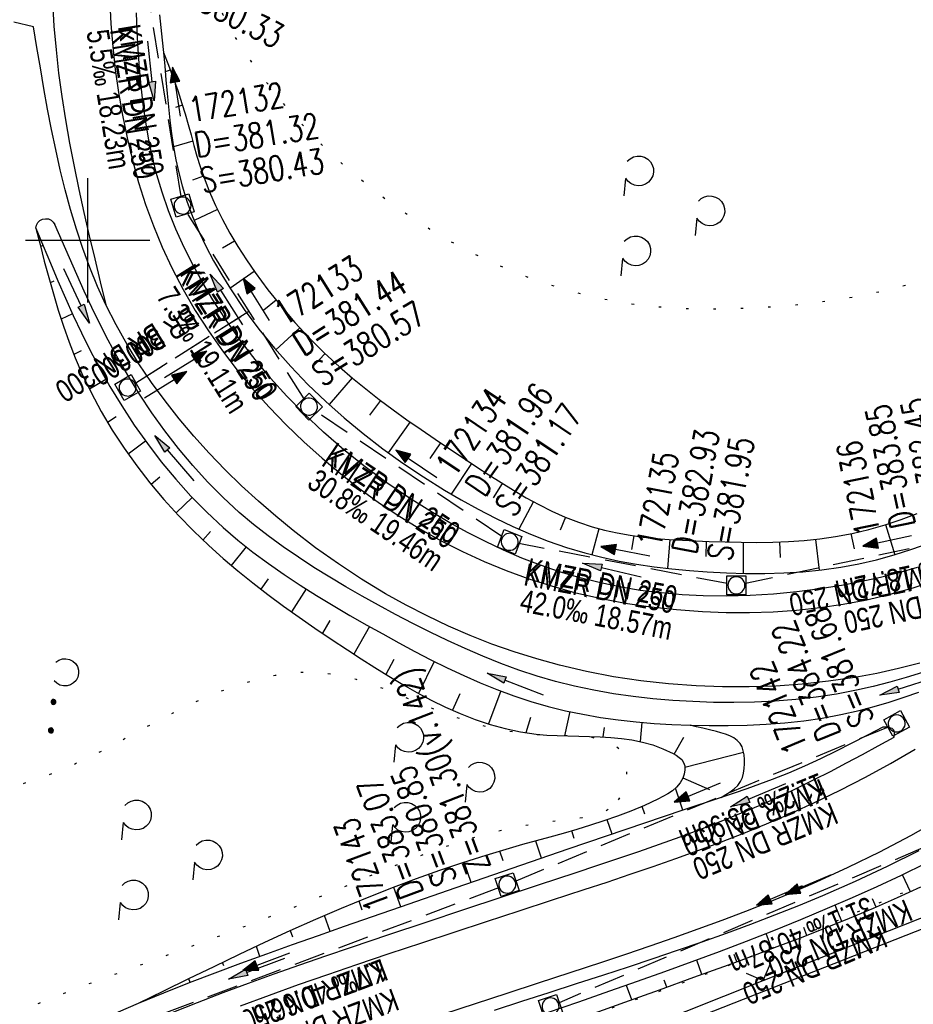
# Model space of a CAD drawing. Extents: x 508935 to 509681, y 453001 to 454023.
# Tile 7 of 36: x 509295 to 509366, y 453239 to 453318. Entities that reach past the tile are written whole.
import ezdxf

# ---------------------------------------------------------------- set-up
doc = ezdxf.new("R2010")
doc.units = 0
doc.header["$LTSCALE"] = 10
doc.header["$MEASUREMENT"] = 0
for name, pattern in [('AUSGEZOGEN', [0]), ('LT00', [0]), ('LT07', [0.22, 0.02, -0.2]), ('LT12', [0.4, 0.3, -0.1]), ('STRICHLINIE2', [0.375, 0.25, -0.125])]:
    doc.linetypes.add(name, pattern=pattern)
doc.layers.get('0').update_dxf_attribs({"linetype": 'LT00'})
for name, color, linetype in [('--EK_FBR', 1, 'LT00'), ('--EK_Halt-Pfeil', 4, 'LT00'), ('--EK_Haltung', 7, 'STRICHLINIE2'), ('--EK_Haltung-Text', 140, 'LT00'), ('--EK_Schacht-Text', 5, 'LT00'), ('--EL_DFK_AB_L', 21, 'LT00'), ('--EL_Halt-Pfeil', 4, 'LT00'), ('--EL_Haltung', 182, 'STRICHLINIE2'), ('--EL_Haltung-Text', 182, 'LT00'), ('DFK_AB_L', 21, 'LT00'), ('DFK_NUTZUNG', 250, 'LT00'), ('DL', 182, 'LT12'), ('DL_PFEIL', 201, 'LT00'), ('DL_TEXT', 182, 'LT00'), ('GEHOELZ_SYMB', 252, 'Continuous'), ('PFEIL', 140, 'AUSGEZOGEN'), ('V118_AFBR_BAB', 250, 'LT00'), ('V118_BOESCH', 250, 'LT00'), ('V118_BOSCHUNG', 250, 'LT00'), ('V118_GEHOELZ', 250, 'LT07'), ('V118_GRABEN', 250, 'LT00'), ('V118_KA_MULD', 182, 'LT00'), ('V118_LD_MARK', 250, 'LT00'), ('V118_RASTER', 250, 'LT00'), ('V118_WALD', 250, 'LT07'), ('V118_ZAUN', 40, 'LT00')]:
    doc.layers.add(name, color=color, linetype=linetype)
doc.styles.add('Haltungsbeschriftung', font='ARIAL.TTF', dxfattribs={"width": 0.75})
doc.styles.add('schachtbeschriftung', font='romans.shx', dxfattribs={"width": 0.75, "height": 2})

# ---------------------------------------------------------------- blocks, each defined once
blk = doc.blocks.new('SYMB7231')
at = {"color": 0, "linetype": 'ByBlock'}
for p, q in [((0.109975, -0.002365), (0.105504, -0.031126)), ((0.23, -0.057081), (0.23, -0.082919)), ((0.235, -0.087105), (0.235, -0.052895)), ((0.24, -0.050836), (0.24, -0.089164)), ((0.245, -0.089796), (0.245, -0.050204)), ((0.25, -0.050836), (0.25, -0.089164)), ((0.255, -0.087105), (0.255, -0.052895)), ((0.26, -0.057081), (0.26, -0.082919)), ((0.265, -0.070126), (0.265, -0.069854)), ((0.46, -0.057081), (0.46, -0.082919)), ((0.465, -0.087105), (0.465, -0.052895)), ((0.47, -0.050836), (0.47, -0.089164)), ((0.475, -0.089796), (0.475, -0.050204)), ((0.48, -0.050836), (0.48, -0.089164)), ((0.485, -0.087105), (0.485, -0.052895)), ((0.49, -0.057081), (0.49, -0.082919)), ((0.495, -0.070126), (0.495, -0.069854))]:
    blk.add_line(p, q, dxfattribs=at)
for points in [[(-0.109975, -0.002365), (-0.106745, 0.026562), (-0.096041, 0.053629), (-0.078613, 0.076941), (-0.055681, 0.094866), (-0.028851, 0.106149), (0, 0.11)], [(0, 0.11), (0.028851, 0.106149), (0.055681, 0.094866), (0.078613, 0.076941), (0.096041, 0.053629), (0.106745, 0.026562), (0.109975, -0.002365)], [(-0.075234, -0.080249), (-0.093647, -0.057708), (-0.105504, -0.031126), (-0.109975, -0.002365)], [(0.105504, -0.031126), (0.093647, -0.057708), (0.075234, -0.080249)], [(0.265, -0.07), (0.263019, -0.061322), (0.25747, -0.054363), (0.24945, -0.050501), (0.24055, -0.050501), (0.23253, -0.054363), (0.226981, -0.061322), (0.225, -0.07), (0.226981, -0.078678), (0.23253, -0.085637), (0.24055, -0.089499), (0.24945, -0.089499), (0.25747, -0.085637), (0.263019, -0.078678), (0.265, -0.07)], [(0.495, -0.07), (0.493019, -0.061322), (0.48747, -0.054363), (0.47945, -0.050501), (0.47055, -0.050501), (0.46253, -0.054363), (0.456981, -0.061322), (0.455, -0.07), (0.456981, -0.078678), (0.46253, -0.085637), (0.47055, -0.089499), (0.47945, -0.089499), (0.48747, -0.085637), (0.493019, -0.078678), (0.495, -0.07)]]:
    blk.add_lwpolyline(points, dxfattribs=at)
blk = doc.blocks.new('Pfreil3')
at = {"layer": 'PFEIL'}
blk.add_hatch(color=256, dxfattribs=at).paths.add_polyline_path([(-1.549, 0.273), (-1.549, -0.273), (0, 0)])
for p, q in [((-1.549, 0), (-4.831, 0)), ((-1.549, -0.273), (-1.549, 0.273)), ((-1.549, 0.273), (0, 0)), ((0, 0), (-1.549, -0.273))]:
    blk.add_line(p, q, dxfattribs=at)
blk = doc.blocks.new('GEHOELZ_SYMB')
at = {"layer": 'GEHOELZ_SYMB'}
blk.add_line((0, 0), (1.4, 0), dxfattribs=at)
blk.add_lwpolyline([(-1.388, 0.017), (-1.612, 0.221), (-1.778, 0.474), (-1.876, 0.761), (-1.898, 1.063), (-1.844, 1.361), (-1.718, 1.636), (-1.526, 1.87), (-1.282, 2.05), (-1, 2.162), (-0.7, 2.2), (-0.4, 2.162), (-0.118, 2.05), (0.126, 1.87), (0.318, 1.636), (0.444, 1.361), (0.498, 1.063), (0.476, 0.761), (0.378, 0.474), (0.212, 0.221), (-0.012, 0.017)], dxfattribs=at)
blk = doc.blocks.new('SYMB1210')
at = {"color": 0, "linetype": 'ByBlock'}
blk.add_line((0.018815, -0.179014), (0.055623, -0.17119), dxfattribs=at)
for points in [[(-0.2, -0.2), (-0.2, 0.2), (0.2, 0.2), (0.2, -0.2), (-0.2, -0.2)], [(0.018815, 0.179014), (-0.018815, 0.179014), (-0.055623, 0.17119), (-0.09, 0.155885), (-0.120444, 0.133766), (-0.145623, 0.105801), (-0.164438, 0.073213), (-0.176067, 0.037424), (-0.18, 0)], [(-0.18, 0), (-0.176067, -0.037424), (-0.164438, -0.073213), (-0.145623, -0.105801), (-0.120444, -0.133766), (-0.09, -0.155885), (-0.055623, -0.17119), (-0.018815, -0.179014), (0.018815, -0.179014)], [(0.18, 0), (0.176067, 0.037424), (0.164438, 0.073213), (0.145623, 0.105801), (0.120444, 0.133766), (0.09, 0.155885), (0.055623, 0.17119), (0.018815, 0.179014)], [(0.055623, -0.17119), (0.09, -0.155885), (0.120444, -0.133766), (0.145623, -0.105801), (0.164438, -0.073213), (0.176067, -0.037424), (0.18, 0)]]:
    blk.add_lwpolyline(points, dxfattribs=at)
blk = doc.blocks.new('SYMB0024')
at = {"color": 0, "linetype": 'ByBlock'}
for p, q in [((-0.5, 0.5), (0, 0)), ((0, 0), (0.5, 0.5))]:
    blk.add_line(p, q, dxfattribs=at)
blk = doc.blocks.new('SYMB0070')
at = {"color": 0, "linetype": 'ByBlock'}
for p, q in [((-0.5, 0), (0.2, 0)), ((0.5, 0), (0.2, 0.1)), ((0.2, 0.1), (0.2, 0)), ((0.468, 0), (0.21, 0.086)), ((0.21, 0.086), (0.21, -0.086)), ((0.21, -0.086), (0.468, 0)), ((0.22, -0.072), (0.437, 0)), ((0.23, -0.058), (0.405, 0)), ((0.24, -0.045), (0.374, 0)), ((0.342, 0), (0.25, 0.031)), ((0.25, 0.031), (0.25, -0.031)), ((0.25, -0.031), (0.342, 0)), ((0.26, -0.017), (0.31, 0)), ((0.27, -0.003), (0.279, 0))]:
    blk.add_line(p, q, dxfattribs=at)
for points in [[(0.2, 0), (0.2, -0.1), (0.5, 0)], [(0.437, 0), (0.22, 0.072), (0.22, -0.072)], [(0.405, 0), (0.23, 0.058), (0.23, -0.058)], [(0.374, 0), (0.24, 0.045), (0.24, -0.045)], [(0.31, 0), (0.26, 0.017), (0.26, -0.017)], [(0.279, 0), (0.27, 0.003), (0.27, -0.003)]]:
    blk.add_lwpolyline(points, dxfattribs=at)

msp = doc.modelspace()

# ---------------------------------------------------------------- linework, layer by layer
at = {"layer": '--EK_FBR'}
msp.add_line((509295.643, 453317.166), (509294.047, 453317.545), dxfattribs=at)
at = {"layer": '--EK_FBR', "color": 2}
for points in [[(509301.764, 453319.085), (509301.858, 453317.413), (509302.01, 453315.566), (509302.213, 453313.721), (509302.471, 453311.881), (509302.784, 453310.051), (509303.157, 453308.232), (509303.59, 453306.43), (509304.088, 453304.646), (509304.651, 453302.885), (509305.283, 453301.15), (509305.985, 453299.443), (509306.761, 453297.77), (509307.663, 453296.039), (509308.645, 453294.349), (509309.702, 453292.703), (509310.831, 453291.1), (509312.026, 453289.543), (509313.284, 453288.032), (509314.599, 453286.569), (509315.968, 453285.156), (509317.385, 453283.792), (509318.847, 453282.481), (509320.348, 453281.222), (509321.891, 453280.014), (509323.472, 453278.864), (509325.093, 453277.777), (509326.756, 453276.755), (509328.427, 453275.821), (509330.137, 453274.956), (509331.883, 453274.159), (509333.66, 453273.432), (509335.465, 453272.775), (509337.293, 453272.191), (509339.142, 453271.68), (509341.175, 453271.207), (509343.224, 453270.819), (509345.287, 453270.513), (509347.361, 453270.287), (509349.443, 453270.137), (509351.337, 453270.066), (509353.233, 453270.059), (509355.127, 453270.119), (509357.017, 453270.248), (509358.901, 453270.45), (509360.774, 453270.728), (509362.664, 453271.09), (509364.537, 453271.532), (509366.39, 453272.053), (509368.219, 453272.651)], [(509366.928, 453265.989), (509365.201, 453265.547), (509363.458, 453265.165), (509361.704, 453264.842), (509359.589, 453264.529), (509357.464, 453264.297), (509355.334, 453264.143), (509353.199, 453264.068), (509351.064, 453264.07), (509348.93, 453264.148), (509346.709, 453264.31), (509344.496, 453264.555), (509342.295, 453264.886), (509340.108, 453265.305), (509337.939, 453265.814), (509336.112, 453266.319), (509334.302, 453266.888), (509332.513, 453267.521), (509330.746, 453268.215), (509329.004, 453268.968), (509327.289, 453269.779), (509325.605, 453270.645), (509323.952, 453271.566), (509322.03, 453272.729), (509320.154, 453273.965), (509318.322, 453275.271), (509316.53, 453276.647), (509315.113, 453277.807), (509313.724, 453279.01), (509312.368, 453280.255), (509311.048, 453281.541), (509309.769, 453282.868), (509308.534, 453284.233), (509307.347, 453285.637), (509306.212, 453287.077), (509305.134, 453288.553), (509304.115, 453290.065), (509303.161, 453291.61), (509302.274, 453293.188), (509301.459, 453294.798)], [(509312.297, 453238.425), (509314.623, 453239.285), (509316.957, 453240.124), (509319.298, 453240.945), (509321.644, 453241.75), (509324.249, 453242.629), (509326.858, 453243.497), (509329.469, 453244.356), (509332.082, 453245.21), (509334.695, 453246.062), (509337.31, 453246.914), (509339.923, 453247.77), (509341.773, 453248.381), (509343.621, 453248.998), (509345.466, 453249.627), (509347.305, 453250.269), (509349.138, 453250.929), (509350.963, 453251.611), (509352.778, 453252.317), (509354.582, 453253.053), (509356.373, 453253.82), (509358.459, 453254.766), (509360.522, 453255.763), (509362.561, 453256.81), (509364.572, 453257.909), (509366.552, 453259.059)], [(509368.648, 453253.477), (509366.177, 453252.103), (509363.674, 453250.791), (509361.14, 453249.544), (509358.576, 453248.362), (509356.698, 453247.547), (509354.807, 453246.765), (509352.903, 453246.011), (509350.988, 453245.284), (509349.065, 453244.579), (509347.134, 453243.892), (509345.197, 453243.222), (509343.256, 453242.563), (509341.312, 453241.913), (509338.774, 453241.073), (509336.236, 453240.24), (509333.696, 453239.411), (509331.157, 453238.582), (509328.618, 453237.752)]]:
    msp.add_lwpolyline(points, dxfattribs=at)
at = {"layer": '--EK_FBR'}
msp.add_lwpolyline([(509301.459, 453294.798), (509300.782, 453296.289), (509300.163, 453297.804), (509299.598, 453299.341), (509299.082, 453300.897), (509298.61, 453302.472), (509298.179, 453304.064), (509297.784, 453305.67), (509297.42, 453307.288), (509297.083, 453308.918), (509296.768, 453310.556), (509296.471, 453312.203), (509296.188, 453313.854), (509295.913, 453315.509), (509295.643, 453317.166)], dxfattribs=at)
at = {"layer": '--EK_Haltung'}
for p, q in [((509307.504, 453303.53), (509304.811, 453320.044)), ((509317.397, 453287.249), (509308.024, 453302.154)), ((509303.859, 453288.531), (509312.967, 453294.293)), ((509333.314, 453276.164), (509318.418, 453286.195)), ((509369.749, 453275.961), (509352.903, 453272.4)), ((509351.432, 453272.386), (509334.673, 453275.604)), ((509364.373, 453260.845), (509334.435, 453248.458)), ((509374.136, 453254.085), (509337.912, 453238.67)), ((509333.04, 453247.907), (509296.378, 453234.135))]:
    msp.add_line(p, q, dxfattribs=at)
at = {"layer": '--EL_DFK_AB_L'}
msp.add_line((509310.418, 453222.343), (509374.122, 453247.366), dxfattribs=at)
at = {"layer": '--EL_Haltung'}
for p, q in [((509307.504, 453303.53), (509304.811, 453320.044)), ((509317.397, 453287.249), (509308.024, 453302.154)), ((509303.859, 453288.531), (509312.967, 453294.293)), ((509333.314, 453276.164), (509318.418, 453286.195)), ((509369.749, 453275.961), (509352.903, 453272.4)), ((509351.432, 453272.386), (509334.673, 453275.604)), ((509364.373, 453260.845), (509334.435, 453248.458)), ((509374.136, 453254.085), (509337.912, 453238.67)), ((509333.04, 453247.907), (509296.378, 453234.135))]:
    msp.add_line(p, q, dxfattribs=at)
at = {"layer": 'DFK_AB_L'}
msp.add_line((509310.418, 453222.343), (509374.122, 453247.366), dxfattribs=at)
at = {"layer": 'DL'}
msp.add_line((509303.859, 453288.531), (509312.967, 453294.293), dxfattribs=at)
at = {"layer": 'V118_AFBR_BAB'}
msp.add_line((509295.643, 453317.166), (509294.047, 453317.545), dxfattribs=at)
at = {"layer": 'V118_AFBR_BAB', "color": 0}
for points in [[(509301.764, 453319.085), (509301.858, 453317.413), (509302.01, 453315.566), (509302.213, 453313.721), (509302.471, 453311.881), (509302.784, 453310.051), (509303.157, 453308.232), (509303.59, 453306.43), (509304.088, 453304.646), (509304.651, 453302.885), (509305.283, 453301.15), (509305.985, 453299.443), (509306.761, 453297.77), (509307.663, 453296.039), (509308.645, 453294.349), (509309.702, 453292.703), (509310.831, 453291.1), (509312.026, 453289.543), (509313.284, 453288.032), (509314.599, 453286.569), (509315.968, 453285.156), (509317.385, 453283.792), (509318.847, 453282.481), (509320.348, 453281.222), (509321.891, 453280.014), (509323.472, 453278.864), (509325.093, 453277.777), (509326.756, 453276.755), (509328.427, 453275.821), (509330.137, 453274.956), (509331.883, 453274.159), (509333.66, 453273.432), (509335.465, 453272.775), (509337.293, 453272.191), (509339.142, 453271.68), (509341.175, 453271.207), (509343.224, 453270.819), (509345.287, 453270.513), (509347.361, 453270.287), (509349.443, 453270.137), (509351.337, 453270.066), (509353.233, 453270.059), (509355.127, 453270.119), (509357.017, 453270.248), (509358.901, 453270.45), (509360.774, 453270.728), (509362.664, 453271.09), (509364.537, 453271.532), (509366.39, 453272.053), (509368.219, 453272.651)], [(509366.928, 453265.989), (509365.201, 453265.547), (509363.458, 453265.165), (509361.704, 453264.842), (509359.589, 453264.529), (509357.464, 453264.297), (509355.334, 453264.143), (509353.199, 453264.068), (509351.064, 453264.07), (509348.93, 453264.148), (509346.709, 453264.31), (509344.496, 453264.555), (509342.295, 453264.886), (509340.108, 453265.305), (509337.939, 453265.814), (509336.112, 453266.319), (509334.302, 453266.888), (509332.513, 453267.521), (509330.746, 453268.215), (509329.004, 453268.968), (509327.289, 453269.779), (509325.605, 453270.645), (509323.952, 453271.566), (509322.03, 453272.729), (509320.154, 453273.965), (509318.322, 453275.271), (509316.53, 453276.647), (509315.113, 453277.807), (509313.724, 453279.01), (509312.368, 453280.255), (509311.048, 453281.541), (509309.769, 453282.868), (509308.534, 453284.233), (509307.347, 453285.637), (509306.212, 453287.077), (509305.134, 453288.553), (509304.115, 453290.065), (509303.161, 453291.61), (509302.274, 453293.188), (509301.459, 453294.798)], [(509312.297, 453238.425), (509314.623, 453239.285), (509316.957, 453240.124), (509319.298, 453240.945), (509321.644, 453241.75), (509324.249, 453242.629), (509326.858, 453243.497), (509329.469, 453244.356), (509332.082, 453245.21), (509334.695, 453246.062), (509337.31, 453246.914), (509339.923, 453247.77), (509341.773, 453248.381), (509343.621, 453248.998), (509345.466, 453249.627), (509347.305, 453250.269), (509349.138, 453250.929), (509350.963, 453251.611), (509352.778, 453252.317), (509354.582, 453253.053), (509356.373, 453253.82), (509358.459, 453254.766), (509360.522, 453255.763), (509362.561, 453256.81), (509364.572, 453257.909), (509366.552, 453259.059)], [(509368.648, 453253.477), (509366.177, 453252.103), (509363.674, 453250.791), (509361.14, 453249.544), (509358.576, 453248.362), (509356.698, 453247.547), (509354.807, 453246.765), (509352.903, 453246.011), (509350.988, 453245.284), (509349.065, 453244.579), (509347.134, 453243.892), (509345.197, 453243.222), (509343.256, 453242.563), (509341.312, 453241.913), (509338.774, 453241.073), (509336.236, 453240.24), (509333.696, 453239.411), (509331.157, 453238.582), (509328.618, 453237.752)]]:
    msp.add_lwpolyline(points, dxfattribs=at)
at = {"layer": 'V118_AFBR_BAB'}
msp.add_lwpolyline([(509301.459, 453294.798), (509300.782, 453296.289), (509300.163, 453297.804), (509299.598, 453299.341), (509299.082, 453300.897), (509298.61, 453302.472), (509298.179, 453304.064), (509297.784, 453305.67), (509297.42, 453307.288), (509297.083, 453308.918), (509296.768, 453310.556), (509296.471, 453312.203), (509296.188, 453313.854), (509295.913, 453315.509), (509295.643, 453317.166)], dxfattribs=at)
at = {"layer": 'V118_BOESCH'}
for points in [[(509306.088, 453315.092), (509306.48, 453314.077), (509306.864, 453313.059), (509307.232, 453312.035), (509307.575, 453311.003), (509307.831, 453310.162), (509308.072, 453309.316), (509308.306, 453308.467), (509308.542, 453307.619), (509308.784, 453306.774), (509309.043, 453305.935), (509309.323, 453305.103), (509309.771, 453303.938), (509310.275, 453302.793), (509310.829, 453301.671), (509311.431, 453300.569), (509312.074, 453299.489), (509312.755, 453298.43), (509313.468, 453297.393), (509314.482, 453296.019), (509315.546, 453294.687), (509316.657, 453293.397), (509317.815, 453292.153), (509319.016, 453290.955), (509320.258, 453289.805), (509321.298, 453288.906), (509322.362, 453288.036), (509323.447, 453287.192), (509324.551, 453286.369), (509325.671, 453285.564), (509326.806, 453284.773), (509327.952, 453283.991), (509329.108, 453283.215), (509330.27, 453282.441), (509331.256, 453281.787), (509332.246, 453281.139), (509333.243, 453280.502), (509334.249, 453279.885), (509335.265, 453279.293), (509336.293, 453278.733), (509337.334, 453278.213), (509338.391, 453277.738), (509339.466, 453277.316), (509340.559, 453276.953), (509341.565, 453276.68), (509342.586, 453276.456), (509343.619, 453276.274), (509344.664, 453276.13), (509345.717, 453276.018), (509346.776, 453275.932), (509347.84, 453275.867), (509348.907, 453275.817), (509349.974, 453275.777), (509351.261, 453275.736), (509352.544, 453275.707), (509353.824, 453275.698), (509355.1, 453275.714), (509356.371, 453275.762), (509357.637, 453275.848), (509358.897, 453275.98), (509360.151, 453276.163), (509361.487, 453276.422), (509362.813, 453276.743), (509364.128, 453277.12), (509365.429, 453277.549), (509366.715, 453278.025)], [(509295.822, 453300.975), (509296.16, 453299.649), (509296.504, 453298.325), (509296.858, 453297.005), (509297.229, 453295.692), (509297.622, 453294.387), (509298.042, 453293.093), (509298.494, 453291.811), (509298.985, 453290.544), (509299.519, 453289.294), (509300.263, 453287.74), (509301.081, 453286.218), (509301.968, 453284.731), (509302.92, 453283.279), (509303.932, 453281.866), (509305, 453280.492), (509306.12, 453279.16), (509307.286, 453277.872), (509308.494, 453276.63), (509309.74, 453275.435), (509310.89, 453274.401), (509312.065, 453273.403), (509313.265, 453272.436), (509314.486, 453271.496), (509315.73, 453270.579), (509316.992, 453269.681), (509318.274, 453268.796), (509319.572, 453267.922), (509320.885, 453267.054), (509321.98, 453266.34), (509323.086, 453265.633), (509324.202, 453264.941), (509325.329, 453264.27), (509326.468, 453263.627), (509327.619, 453263.018), (509328.783, 453262.45), (509329.961, 453261.929), (509331.152, 453261.464), (509332.358, 453261.059), (509333.579, 453260.721), (509334.816, 453260.459), (509336.069, 453260.277), (509336.916, 453260.202), (509337.769, 453260.156), (509338.626, 453260.13), (509339.486, 453260.112), (509340.347, 453260.094), (509341.207, 453260.065), (509342.065, 453260.015), (509342.92, 453259.934), (509343.769, 453259.812), (509344.611, 453259.639), (509345.445, 453259.405), (509346.268, 453259.1), (509347.08, 453258.714), (509347.336, 453258.57), (509347.573, 453258.408), (509347.775, 453258.223), (509347.924, 453258.006), (509348.015, 453257.713), (509348.027, 453257.39), (509347.972, 453257.059), (509347.864, 453256.74), (509347.647, 453256.349), (509347.366, 453256.015), (509347.032, 453255.727), (509346.66, 453255.476), (509346.262, 453255.253), (509345.851, 453255.046), (509344.769, 453254.545), (509343.686, 453254.09), (509342.601, 453253.674), (509341.515, 453253.293), (509340.428, 453252.94), (509339.339, 453252.608), (509338.25, 453252.293), (509337.159, 453251.989), (509336.068, 453251.689), (509334.977, 453251.387), (509333.885, 453251.078), (509332.013, 453250.519), (509330.144, 453249.924), (509328.28, 453249.294), (509326.423, 453248.632), (509324.577, 453247.94), (509322.474, 453247.111), (509320.387, 453246.249), (509318.315, 453245.358), (509316.254, 453244.441), (509314.205, 453243.502), (509312.164, 453242.544), (509310.13, 453241.571), (509308.102, 453240.588), (509306.077, 453239.597), (509304.054, 453238.603)], [(509350.95, 453255.19), (509351.321, 453255.407), (509351.678, 453255.634), (509352.005, 453255.88), (509352.288, 453256.154), (509352.513, 453256.465), (509352.656, 453256.783), (509352.75, 453257.131), (509352.802, 453257.5), (509352.824, 453257.884), (509352.822, 453258.244), (509352.794, 453258.6), (509352.73, 453258.939), (509352.624, 453259.253), (509352.467, 453259.53), (509352.241, 453259.775), (509351.962, 453259.976), (509351.642, 453260.14), (509351.293, 453260.275), (509350.929, 453260.388), (509350.562, 453260.488), (509350.013, 453260.627), (509349.481, 453260.754), (509348.959, 453260.875), (509348.443, 453260.991)], [(509366.991, 453247.967), (509365.093, 453247.095), (509363.181, 453246.257), (509361.256, 453245.448), (509359.32, 453244.665), (509357.375, 453243.903), (509355.423, 453243.158), (509353.466, 453242.427), (509351.505, 453241.705), (509348.731, 453240.695), (509345.954, 453239.693), (509343.176, 453238.697), (509340.398, 453237.704)]]:
    msp.add_lwpolyline(points, dxfattribs=at)
at = {"layer": 'V118_BOSCHUNG'}
for p, q in [((509306.627, 453313.692), (509306.232, 453313.543)), ((509307.621, 453310.856), (509307.068, 453310.681)), ((509308.442, 453307.976), (509306.907, 453307.504)), ((509309.305, 453305.155), (509308.428, 453304.834)), ((509310.423, 453302.483), (509308.554, 453301.592)), ((509311.802, 453299.935), (509310.84, 453299.362)), ((509296.393, 453299.588), (509296.197, 453299.507)), ((509313.395, 453297.497), (509311.439, 453296.128)), ((509297.266, 453296.698), (509296.979, 453296.572)), ((509315.152, 453295.17), (509314.173, 453294.383)), ((509298.762, 453294.089), (509297.854, 453293.661)), ((509317.053, 453292.962), (509315.121, 453291.19)), ((509299.468, 453291.102), (509298.883, 453290.798)), ((509319.091, 453290.884), (509318.147, 453289.899)), ((509301.455, 453288.793), (509300.125, 453288.016)), ((509321.262, 453288.937), (509319.419, 453286.775)), ((509323.548, 453287.115), (509322.65, 453285.943)), ((509302.289, 453285.805), (509301.592, 453285.344)), ((509325.929, 453285.383), (509324.173, 453282.91)), ((509304.655, 453283.83), (509303.259, 453282.794)), ((509328.377, 453283.705), (509327.522, 453282.446)), ((509330.854, 453282.053), (509329.234, 453279.587)), ((509305.782, 453280.934), (509305.104, 453280.365)), ((509333.333, 453280.447), (509332.615, 453279.275)), ((509308.406, 453279.303), (509307.11, 453278.062)), ((509335.841, 453278.974), (509334.674, 453276.763)), ((509338.423, 453277.725), (509337.991, 453276.668)), ((509341.113, 453276.797), (509340.532, 453274.699)), ((509364.173, 453277.134), (509364.908, 453274.7)), ((509309.878, 453276.566), (509309.261, 453275.885)), ((509343.917, 453276.23), (509343.743, 453275.137)), ((509346.807, 453275.93), (509346.624, 453273.609)), ((509358.543, 453275.938), (509358.838, 453273.463)), ((509361.389, 453276.401), (509361.645, 453275.174)), ((509312.734, 453275.348), (509311.538, 453273.844)), ((509349.751, 453275.785), (509349.709, 453274.564)), ((509352.709, 453275.705), (509352.706, 453273.21)), ((509355.645, 453275.73), (509355.705, 453274.482)), ((509314.508, 453272.761), (509313.921, 453271.926)), ((509317.553, 453271.963), (509316.376, 453270.115)), ((509319.481, 453269.402), (509318.881, 453268.385)), ((509322.656, 453268.933), (509321.411, 453266.71)), ((509324.613, 453266.286), (509323.972, 453265.082)), ((509327.874, 453266.122), (509326.608, 453263.551)), ((509329.939, 453263.527), (509329.35, 453262.192)), ((509333.221, 453263.746), (509332.229, 453261.1)), ((509338.764, 453262.085), (509338.343, 453260.137)), ((509335.6, 453261.6), (509335.239, 453260.388)), ((509344.574, 453261.219), (509344.443, 453259.678)), ((509341.533, 453260.809), (509341.423, 453260.054)), ((509347.177, 453258.661), (509347.942, 453260.032)), ((509348.025, 453257.625), (509352.754, 453258.813)), ((509347.874, 453256.764), (509350.004, 453255.81)), ((509347.857, 453254.159), (509347.265, 453255.92)), ((509344.801, 453253.833), (509344.589, 453254.467)), ((509342.174, 453252.234), (509341.787, 453253.386)), ((509339.13, 453251.875), (509338.924, 453252.487)), ((509336.498, 453250.289), (509336.031, 453251.678)), ((509333.401, 453250.086), (509333.141, 453250.86)), ((509330.83, 453248.334), (509330.272, 453249.966)), ((509327.714, 453248.175), (509327.428, 453248.995)), ((509366.182, 453247.591), (509365.543, 453248.971)), ((509325.171, 453246.373), (509324.609, 453247.952)), ((509322.078, 453246.116), (509321.819, 453246.844)), ((509363.426, 453246.363), (509363.133, 453247.038)), ((509360.642, 453245.197), (509360.111, 453246.511)), ((509319.505, 453244.4), (509319.05, 453245.678)), ((509316.486, 453243.934), (509316.299, 453244.461)), ((509357.846, 453244.086), (509357.599, 453244.719)), ((509355.036, 453243.012), (509354.577, 453244.235)), ((509313.851, 453242.399), (509313.56, 453243.201)), ((509310.938, 453241.639), (509310.835, 453241.91)), ((509349.398, 453240.937), (509348.977, 453242.101)), ((509352.22, 453241.967), (509352.001, 453242.56)), ((509308.242, 453240.3), (509308.124, 453240.599)), ((509346.576, 453239.917), (509346.368, 453240.496)), ((509343.753, 453238.903), (509343.333, 453240.067)), ((509305.44, 453239.231), (509305.422, 453239.276))]:
    msp.add_line(p, q, dxfattribs=at)
at = {"layer": 'V118_GEHOELZ', "flags": 128}
msp.add_lwpolyline([(509342.691, 453254.984), (509342.915, 453255.356), (509343.095, 453255.77), (509343.228, 453256.214), (509343.315, 453256.672), (509343.353, 453257.133), (509343.342, 453257.583), (509343.28, 453258.008), (509343.166, 453258.395), (509342.915, 453258.861), (509342.568, 453259.235), (509342.134, 453259.527), (509341.624, 453259.747), (509341.049, 453259.907), (509340.419, 453260.017), (509339.745, 453260.088), (509339.036, 453260.131), (509338.303, 453260.155), (509337.557, 453260.173), (509336.808, 453260.194), (509336.066, 453260.23), (509334.906, 453260.336), (509333.789, 453260.5), (509332.711, 453260.715), (509331.668, 453260.973), (509330.659, 453261.268), (509329.679, 453261.592), (509328.724, 453261.939), (509327.793, 453262.3), (509326.88, 453262.67), (509325.983, 453263.04), (509325.098, 453263.404), (509324.222, 453263.755), (509323.351, 453264.085), (509322.483, 453264.388), (509321.613, 453264.656), (509320.739, 453264.882), (509319.857, 453265.059), (509318.963, 453265.179), (509318.055, 453265.237), (509317.078, 453265.224), (509316.085, 453265.138), (509315.079, 453264.985), (509314.065, 453264.772), (509313.047, 453264.505), (509312.028, 453264.188), (509311.013, 453263.829), (509310.004, 453263.433), (509309.008, 453263.005), (509308.026, 453262.553), (509307.027, 453262.063), (509306.045, 453261.558), (509305.077, 453261.044), (509304.121, 453260.525), (509303.172, 453260.007), (509302.229, 453259.497), (509301.288, 453258.998), (509300.345, 453258.517), (509299.398, 453258.06), (509298.443, 453257.631), (509297.375, 453257.194), (509296.295, 453256.792), (509295.203, 453256.418), (509294.1, 453256.064), (509292.987, 453255.722), (509291.864, 453255.387), (509290.733, 453255.051), (509289.592, 453254.707), (509288.445, 453254.347), (509287.29, 453253.964), (509286.129, 453253.552), (509284.963, 453253.102), (509283.792, 453252.609), (509282.89, 453252.195), (509281.992, 453251.75), (509281.109, 453251.272), (509280.247, 453250.759), (509279.414, 453250.212), (509278.618, 453249.628), (509277.868, 453249.006), (509277.171, 453248.345), (509276.535, 453247.644), (509275.968, 453246.902), (509275.478, 453246.117), (509275.073, 453245.288), (509274.76, 453244.414), (509274.549, 453243.493), (509274.446, 453242.525), (509274.449, 453241.66), (509274.532, 453240.769), (509274.69, 453239.862), (509274.919, 453238.949), (509275.213, 453238.04), (509275.568, 453237.145), (509275.977, 453236.273), (509276.437, 453235.435), (509276.942, 453234.64), (509277.488, 453233.899), (509278.068, 453233.221), (509278.679, 453232.616), (509279.315, 453232.094), (509279.971, 453231.665), (509280.642, 453231.339), (509281.324, 453231.125), (509282.01, 453231.034), (509282.697, 453231.076), (509283.25, 453231.21), (509283.8, 453231.425), (509284.349, 453231.705), (509284.896, 453232.038), (509285.442, 453232.411), (509285.988, 453232.81), (509286.535, 453233.221), (509287.083, 453233.631), (509288.343, 453234.52), (509289.612, 453235.34), (509290.891, 453236.098), (509292.178, 453236.799), (509293.474, 453237.451), (509294.779, 453238.06), (509296.091, 453238.633), (509297.412, 453239.176), (509298.741, 453239.696), (509300.077, 453240.199), (509301.42, 453240.692), (509302.77, 453241.182), (509304.648, 453241.863), (509306.535, 453242.551), (509308.426, 453243.246), (509310.318, 453243.949), (509312.207, 453244.661), (509314.089, 453245.381), (509315.959, 453246.11), (509317.813, 453246.85), (509319.648, 453247.6), (509320.886, 453248.117), (509322.116, 453248.634), (509323.345, 453249.148), (509324.575, 453249.654), (509325.811, 453250.149), (509327.057, 453250.627), (509328.318, 453251.084), (509329.597, 453251.516), (509330.899, 453251.919), (509332.229, 453252.288), (509333.589, 453252.62), (509334.986, 453252.909), (509336.422, 453253.152), (509337.903, 453253.344), (509338.524, 453253.409), (509339.145, 453253.477), (509339.755, 453253.558), (509340.346, 453253.665), (509340.908, 453253.808), (509341.433, 453254), (509341.912, 453254.253), (509342.334, 453254.577), (509342.691, 453254.984)], dxfattribs=at)
at = {"layer": 'V118_GRABEN'}
for points in [[(509366.703, 453273.673), (509365.239, 453273.254), (509363.762, 453272.883), (509362.274, 453272.556), (509360.777, 453272.269), (509358.911, 453271.966), (509357.036, 453271.722), (509355.154, 453271.541), (509353.268, 453271.425), (509351.378, 453271.378), (509349.487, 453271.402), (509347.801, 453271.486), (509346.119, 453271.631), (509344.443, 453271.84), (509342.779, 453272.115), (509341.128, 453272.458), (509339.495, 453272.871), (509337.952, 453273.333), (509336.428, 453273.857), (509334.925, 453274.441), (509333.442, 453275.078), (509331.98, 453275.767), (509330.539, 453276.503), (509329.119, 453277.281), (509327.722, 453278.099), (509325.869, 453279.262), (509324.061, 453280.49), (509322.303, 453281.784), (509320.599, 453283.145), (509318.953, 453284.572), (509317.37, 453286.068), (509316.009, 453287.465), (509314.703, 453288.915), (509313.454, 453290.416), (509312.265, 453291.967), (509311.136, 453293.564), (509310.069, 453295.208), (509309.245, 453296.585), (509308.47, 453297.99), (509307.749, 453299.422), (509307.088, 453300.878), (509306.493, 453302.357), (509305.97, 453303.858), (509305.558, 453305.248), (509305.205, 453306.653), (509304.907, 453308.072), (509304.658, 453309.505), (509304.454, 453310.949), (509304.289, 453312.403), (509304.158, 453313.866), (509304.056, 453315.337), (509303.977, 453316.815), (509303.918, 453318.297)], [(509305.779, 453318.125), (509305.879, 453317.113), (509305.985, 453316.102), (509306.088, 453315.092), (509306.192, 453313.994), (509306.29, 453312.9), (509306.388, 453311.811), (509306.493, 453310.727), (509306.61, 453309.649), (509306.745, 453308.578), (509306.905, 453307.514), (509307.094, 453306.459), (509307.32, 453305.412), (509307.588, 453304.375), (509307.974, 453303.135), (509308.424, 453301.912), (509308.934, 453300.706), (509309.499, 453299.519), (509310.112, 453298.352), (509310.77, 453297.207), (509311.466, 453296.085), (509312.578, 453294.44), (509313.762, 453292.85), (509315.014, 453291.314), (509316.33, 453289.833), (509317.706, 453288.405), (509319.138, 453287.032), (509320.622, 453285.712), (509322.155, 453284.446), (509323.733, 453283.233), (509325.352, 453282.072), (509327.007, 453280.964), (509328.695, 453279.909), (509330.04, 453279.118), (509331.403, 453278.364), (509332.784, 453277.651), (509334.184, 453276.983), (509335.602, 453276.364), (509337.039, 453275.8), (509338.495, 453275.293), (509339.969, 453274.849), (509341.346, 453274.497), (509342.738, 453274.198), (509344.141, 453273.947), (509345.554, 453273.739), (509346.975, 453273.57), (509348.401, 453273.437), (509349.831, 453273.333), (509351.373, 453273.252), (509352.915, 453273.206), (509354.455, 453273.201), (509355.993, 453273.243), (509357.526, 453273.336), (509359.053, 453273.488), (509360.573, 453273.702), (509362.019, 453273.97), (509363.455, 453274.3), (509364.876, 453274.69), (509366.281, 453275.139), (509367.666, 453275.645)], [(509295.822, 453300.975), (509295.869, 453301.207), (509295.982, 453301.416), (509296.151, 453301.582), (509296.361, 453301.692), (509296.595, 453301.735), (509296.83, 453301.709), (509297.048, 453301.614), (509297.228, 453301.461), (509297.356, 453301.261)], [(509295.822, 453300.975), (509296.404, 453299.561), (509296.991, 453298.149), (509297.588, 453296.741), (509298.199, 453295.339), (509298.828, 453293.945), (509299.482, 453292.561), (509300.163, 453291.189), (509300.878, 453289.831), (509301.776, 453288.238), (509302.728, 453286.672), (509303.733, 453285.138), (509304.792, 453283.641), (509305.905, 453282.187), (509307.072, 453280.779), (509308.292, 453279.424), (509309.567, 453278.125), (509310.895, 453276.887), (509312.07, 453275.882), (509313.281, 453274.922), (509314.524, 453274), (509315.796, 453273.114), (509317.092, 453272.258), (509318.409, 453271.428), (509319.743, 453270.62), (509321.091, 453269.829), (509322.449, 453269.05), (509323.727, 453268.33), (509325.012, 453267.621), (509326.304, 453266.929), (509327.605, 453266.257), (509328.915, 453265.61), (509330.236, 453264.993), (509331.568, 453264.41), (509332.912, 453263.865), (509334.27, 453263.363), (509335.642, 453262.909), (509337.029, 453262.506), (509338.419, 453262.161), (509339.823, 453261.868), (509341.24, 453261.623), (509342.666, 453261.423), (509344.102, 453261.263), (509345.545, 453261.14), (509346.992, 453261.051), (509348.443, 453260.991), (509349.974, 453260.958), (509351.504, 453260.957), (509353.033, 453260.993), (509354.557, 453261.069), (509356.074, 453261.188), (509357.584, 453261.354), (509359.084, 453261.572), (509360.572, 453261.844), (509362.046, 453262.174), (509363.259, 453262.494), (509364.463, 453262.852), (509365.658, 453263.243), (509366.846, 453263.663)], [(509367.143, 453265.232), (509365.828, 453264.829), (509364.507, 453264.454), (509363.178, 453264.112), (509361.841, 453263.809), (509360.221, 453263.501), (509358.589, 453263.255), (509356.947, 453263.066), (509355.297, 453262.932), (509353.64, 453262.851), (509351.98, 453262.818), (509350.318, 453262.832), (509348.656, 453262.889), (509347.055, 453262.983), (509345.459, 453263.118), (509343.869, 453263.297), (509342.288, 453263.523), (509340.718, 453263.8), (509339.161, 453264.13), (509337.62, 453264.516), (509336.138, 453264.948), (509334.671, 453265.432), (509333.219, 453265.964), (509331.78, 453266.539), (509330.355, 453267.153), (509328.942, 453267.801), (509327.54, 453268.48), (509326.148, 453269.184), (509324.765, 453269.91), (509323.39, 453270.653), (509322.072, 453271.383), (509320.764, 453272.128), (509319.47, 453272.893), (509318.193, 453273.681), (509316.936, 453274.496), (509315.705, 453275.342), (509314.5, 453276.223), (509313.327, 453277.143), (509312.189, 453278.105), (509310.886, 453279.306), (509309.637, 453280.568), (509308.44, 453281.886), (509307.296, 453283.254), (509306.203, 453284.669), (509305.162, 453286.124), (509304.172, 453287.614), (509303.232, 453289.136), (509302.342, 453290.684), (509301.646, 453291.975), (509300.978, 453293.278), (509300.336, 453294.592), (509299.715, 453295.915), (509299.111, 453297.245), (509298.519, 453298.581), (509297.935, 453299.92), (509297.356, 453301.261)], [(509363.964, 453260.847), (509362.711, 453260.194), (509361.455, 453259.547), (509360.194, 453258.912), (509358.925, 453258.295), (509357.647, 453257.702), (509356.356, 453257.141), (509355.05, 453256.615), (509354.034, 453256.238), (509353.01, 453255.879), (509351.981, 453255.532), (509350.95, 453255.19), (509347.857, 453254.159), (509344.769, 453253.117), (509341.684, 453252.067), (509338.602, 453251.012), (509334.106, 453249.466), (509329.612, 453247.913), (509325.119, 453246.355), (509320.626, 453244.791), (509318.537, 453244.062), (509316.451, 453243.328), (509314.367, 453242.585), (509312.288, 453241.829), (509310.216, 453241.057), (509308.152, 453240.265), (509306.097, 453239.448), (509304.054, 453238.603), (509300.847, 453237.202)], [(509364.864, 453260.04), (509364.886, 453260.242), (509364.888, 453260.429), (509364.848, 453260.583), (509364.715, 453260.717), (509364.507, 453260.793), (509364.248, 453260.83), (509363.964, 453260.847)], [(509306.794, 453237.893), (509308.831, 453238.702), (509310.879, 453239.485), (509312.936, 453240.245), (509315, 453240.987), (509317.069, 453241.714), (509319.143, 453242.43), (509321.218, 453243.137), (509324.223, 453244.152), (509327.23, 453245.16), (509330.239, 453246.163), (509333.249, 453247.162), (509336.262, 453248.159), (509339.277, 453249.157), (509340.957, 453249.714), (509342.636, 453250.275), (509344.313, 453250.844), (509345.985, 453251.425), (509347.65, 453252.02), (509349.308, 453252.635), (509350.956, 453253.271), (509352.593, 453253.934), (509354.216, 453254.626), (509355.825, 453255.351), (509357.137, 453255.975), (509358.44, 453256.619), (509359.734, 453257.282), (509361.023, 453257.959), (509362.306, 453258.647), (509363.586, 453259.342), (509364.864, 453260.04)], [(509332.728, 453238.07), (509334.923, 453238.783), (509337.119, 453239.493), (509339.315, 453240.205), (509341.511, 453240.919), (509343.491, 453241.569), (509345.468, 453242.226), (509347.442, 453242.894), (509349.411, 453243.576), (509351.373, 453244.275), (509353.327, 453244.994), (509355.272, 453245.736), (509357.207, 453246.504), (509359.129, 453247.301), (509361.742, 453248.445), (509364.329, 453249.651), (509366.886, 453250.919)], [(509367.386, 453249.871), (509365.432, 453248.917), (509363.463, 453247.996), (509361.479, 453247.106), (509359.484, 453246.243), (509357.323, 453245.34), (509355.151, 453244.462), (509352.971, 453243.608), (509350.783, 453242.774), (509348.589, 453241.958), (509346.389, 453241.157), (509344.184, 453240.368), (509341.975, 453239.59), (509339.464, 453238.715), (509336.951, 453237.847)]]:
    msp.add_lwpolyline(points, dxfattribs=at)
at = {"layer": 'V118_LD_MARK'}
msp.add_lwpolyline([(509297.187, 453318.698), (509297.28, 453317.207), (509297.445, 453315.315), (509297.657, 453313.429), (509297.913, 453311.549), (509298.209, 453309.675), (509298.539, 453307.805), (509298.899, 453305.939), (509299.286, 453304.077), (509299.695, 453302.218), (509300.12, 453300.361), (509300.559, 453298.506), (509301.007, 453296.651), (509301.459, 453294.798)], dxfattribs=at)
at = {"layer": 'V118_RASTER'}
for p, q in [((509299.999, 453295), (509299.999, 453305)), ((509294.997, 453300), (509304.997, 453300))]:
    msp.add_line(p, q, dxfattribs=at)
at = {"layer": 'V118_WALD', "flags": 128}
msp.add_lwpolyline([(509407.197, 453332.955), (509406.935, 453332.169), (509406.666, 453331.389), (509406.386, 453330.621), (509406.086, 453329.872), (509405.761, 453329.149), (509405.405, 453328.457), (509405.011, 453327.802), (509404.573, 453327.191), (509404.085, 453326.631), (509403.54, 453326.127), (509402.95, 453325.693), (509402.311, 453325.312), (509401.631, 453324.976), (509400.922, 453324.679), (509400.193, 453324.413), (509399.454, 453324.172), (509398.716, 453323.947), (509398.069, 453323.756), (509397.429, 453323.565), (509396.795, 453323.364), (509396.166, 453323.145), (509395.542, 453322.9), (509394.922, 453322.62), (509394.343, 453322.318), (509393.778, 453321.979), (509393.24, 453321.601), (509392.742, 453321.185), (509392.296, 453320.73), (509391.914, 453320.238), (509391.609, 453319.708), (509391.389, 453319.144), (509391.244, 453318.548), (509391.16, 453317.928), (509391.124, 453317.287), (509391.121, 453316.634), (509391.138, 453315.974), (509391.162, 453315.314), (509391.178, 453314.658), (509391.174, 453314.014), (509391.134, 453313.387), (509391.047, 453312.785), (509390.897, 453312.211), (509390.655, 453311.63), (509390.332, 453311.087), (509389.94, 453310.578), (509389.485, 453310.098), (509388.978, 453309.644), (509388.428, 453309.212), (509387.843, 453308.797), (509387.232, 453308.396), (509386.605, 453308.004), (509385.97, 453307.618), (509385.336, 453307.233), (509384.113, 453306.468), (509382.923, 453305.697), (509381.763, 453304.925), (509380.626, 453304.155), (509379.507, 453303.393), (509378.401, 453302.641), (509377.302, 453301.906), (509376.204, 453301.191), (509375.103, 453300.5), (509373.993, 453299.838), (509372.868, 453299.21), (509371.724, 453298.619), (509370.553, 453298.07), (509369.145, 453297.485), (509367.698, 453296.96), (509366.218, 453296.495), (509364.709, 453296.084), (509363.174, 453295.727), (509361.618, 453295.42), (509360.046, 453295.161), (509358.462, 453294.947), (509356.87, 453294.775), (509355.274, 453294.642), (509353.679, 453294.547), (509352.089, 453294.486), (509350.673, 453294.459), (509349.263, 453294.463), (509347.86, 453294.501), (509346.462, 453294.579), (509345.068, 453294.701), (509343.679, 453294.873), (509341.809, 453295.189), (509339.948, 453295.6), (509338.101, 453296.103), (509336.27, 453296.696), (509334.46, 453297.375), (509332.673, 453298.138), (509330.913, 453298.98), (509329.184, 453299.9), (509327.49, 453300.895), (509325.833, 453301.96), (509324.219, 453303.094), (509322.649, 453304.293), (509321.128, 453305.554), (509319.66, 453306.874), (509318.248, 453308.251), (509316.895, 453309.681), (509315.605, 453311.16), (509314.381, 453312.687), (509313.228, 453314.258), (509312.149, 453315.87), (509311.805, 453316.42), (509311.478, 453316.976), (509311.174, 453317.539), (509310.901, 453318.113), (509310.666, 453318.697), (509310.476, 453319.295), (509310.313, 453320.052), (509310.225, 453320.826), (509310.206, 453321.612), (509310.25, 453322.406), (509310.353, 453323.201), (509310.509, 453323.993), (509310.712, 453324.776), (509310.955, 453325.545), (509311.251, 453326.337), (509311.577, 453327.113), (509311.923, 453327.875), (509312.279, 453328.629), (509312.636, 453329.378), (509312.983, 453330.127), (509313.311, 453330.88), (509313.609, 453331.642), (509313.869, 453332.416), (509314.08, 453333.207), (509314.246, 453334.1), (509314.343, 453335.011), (509314.373, 453335.929), (509314.337, 453336.846), (509314.255, 453337.637), (509314.136, 453338.422), (509313.987, 453339.203), (509313.819, 453339.98), (509313.642, 453340.755), (509320.112, 453359.932), (509321.024, 453362.616), (509321.938, 453365.3), (509322.859, 453367.981), (509323.788, 453370.66), (509324.729, 453373.334), (509325.684, 453376.003), (509326.657, 453378.667), (509327.352, 453380.534), (509328.053, 453382.398), (509328.758, 453384.261), (509329.464, 453386.125), (509330.166, 453387.989), (509330.862, 453389.855), (509331.549, 453391.724), (509332.223, 453393.598), (509332.881, 453395.477), (509333.52, 453397.362), (509334.136, 453399.256), (509334.653, 453400.912), (509335.155, 453402.575), (509335.645, 453404.241), (509336.126, 453405.91), (509336.604, 453407.58), (509337.081, 453409.25), (509337.562, 453410.919), (509338.05, 453412.585), (509338.55, 453414.247), (509339.064, 453415.904), (509339.598, 453417.554), (509340.154, 453419.196), (509340.783, 453420.96), (509341.438, 453422.714), (509342.115, 453424.46), (509342.808, 453426.201), (509343.514, 453427.938), (509344.226, 453429.673), (509344.94, 453431.407), (509345.652, 453433.142), (509346.357, 453434.88), (509347.049, 453436.622), (509347.724, 453438.371), (509348.432, 453440.271), (509349.117, 453442.179), (509349.783, 453444.095), (509350.433, 453446.016), (509351.07, 453447.942), (509351.698, 453449.871), (509352.319, 453451.802), (509352.937, 453453.735)], dxfattribs=at)
at = {"layer": 'V118_WALD'}
msp.add_lwpolyline([(509342.174, 453238.264), (509344.053, 453238.922), (509345.928, 453239.587), (509347.798, 453240.265), (509349.663, 453240.958), (509351.519, 453241.669), (509353.264, 453242.359), (509355.003, 453243.065), (509356.736, 453243.783), (509358.466, 453244.511), (509360.195, 453245.245), (509361.923, 453245.98), (509363.651, 453246.715), (509365.383, 453247.445), (509367.118, 453248.168)], dxfattribs=at)
at = {"layer": 'V118_ZAUN'}
for p, q in [((509354.325, 453240.461), (509368.269, 453245.99)), ((509340.382, 453234.931), (509354.325, 453240.461))]:
    msp.add_line(p, q, dxfattribs=at)

# ---------------------------------------------------------------- block references
at = {"layer": '--EK_Halt-Pfeil', "zscale": 4}
for p, xscale, yscale, rotation in [((509307.144, 453311.948), 4.00000000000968, 4, 99.26427999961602), ((509313.557, 453295.234), 4.000000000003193, 4, 122.1633099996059), ((509306.265, 453288.376), 3.99999999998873, 4.000000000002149, 31.80643088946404), ((509326.425, 453282.009), 4.000000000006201, 4, 146.0420500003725), ((509364.303, 453275.802), 4.000000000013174, 4, 191.9369000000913), ((509343.241, 453274.977), 4.000000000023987, 4, 169.1329999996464), ((509349.022, 453255.576), 4.000000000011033, 4, 202.4777500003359), ((509355.632, 453247.297), 3.999999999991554, 4, 203.0533599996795), ((509314.357, 453241.957), 4.00000000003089, 4, 200.5915100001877)]:
    msp.add_blockref('SYMB0070', p, dxfattribs=dict(at, xscale=xscale, yscale=yscale, rotation=rotation))
at = {"layer": '--EL_Halt-Pfeil', "zscale": 4}
for p, xscale, yscale, rotation in [((509307.144, 453311.948), 4.00000000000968, 4, 99.26427999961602), ((509313.557, 453295.234), 4.000000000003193, 4, 122.1633099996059), ((509307.88, 453290.022), 3.99999999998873, 4.000000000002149, 31.80643088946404), ((509326.425, 453282.009), 4.000000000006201, 4, 146.0420500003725), ((509364.303, 453275.802), 4.000000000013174, 4, 191.9369000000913), ((509343.241, 453274.977), 4.000000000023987, 4, 169.1329999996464), ((509349.022, 453255.576), 4.000000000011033, 4, 202.4777500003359), ((509357.944, 453248.171), 3.999999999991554, 4, 203.0533599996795), ((509314.357, 453241.957), 4.00000000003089, 4, 200.5915100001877)]:
    msp.add_blockref('SYMB0070', p, dxfattribs=dict(at, xscale=xscale, yscale=yscale, rotation=rotation))
at = {"layer": 'DFK_NUTZUNG', "xscale": 10.00000000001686, "yscale": 10, "zscale": 10, "rotation": 264.7377100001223}
msp.add_blockref('SYMB7231', (509298.166, 453265.242), dxfattribs=at)
at = {"layer": 'DL_PFEIL', "xscale": 3.99999999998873, "yscale": 4.000000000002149, "zscale": 4, "rotation": 31.80643088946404}
msp.add_blockref('SYMB0070', (509307.88, 453290.022), dxfattribs=at)
at = {"layer": 'GEHOELZ_SYMB', "rotation": 264.7377000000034}
for p in [(509343.249, 453304.971), (509348.977, 453301.764), (509343.011, 453298.538), (509324.75, 453259.417), (509330.477, 453256.21), (509302.847, 453253.162), (509324.511, 453252.983), (509308.574, 453249.955), (509302.608, 453246.729)]:
    msp.add_blockref('GEHOELZ_SYMB', p, dxfattribs=at)
at = {"layer": 'PFEIL'}
for p, rotation in [((509305.335, 453311.213), 275.8677205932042), ((509300.131, 453293.331), 295.3596890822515), ((509309.846, 453297.281), 122.4161119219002), ((509305.383, 453284.305), 130.6921913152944), ((509339.806, 453274.015), 167.013162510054), ((509332.121, 453265.169), 159.1371091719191), ((509363.717, 453263.408), 197.9326277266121), ((509351.708, 453254.429), 202.9906331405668), ((509311.321, 453240.564), 200.5096688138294)]:
    msp.add_blockref('Pfreil3', p, dxfattribs=dict(at, rotation=rotation))
at = {"layer": 'V118_KA_MULD', "zscale": 3.8}
for p, xscale, yscale, rotation in [((509307.625, 453302.789), 3.800000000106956, 3.799999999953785, 106.5200390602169), ((509303.2, 453288.152), 3.799999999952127, 3.800000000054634, 119.898394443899), ((509317.796, 453286.614), 3.799999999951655, 3.799999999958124, 133.8468569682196), ((509333.936, 453275.745), 3.799999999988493, 3.800000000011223, 338.8008260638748), ((509352.169, 453272.245), 3.80000000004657, 3.79999999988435, 2.372714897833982e-06), ((509365.066, 453261.132), 3.800000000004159, 3.799999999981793, 208.4931386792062), ((509333.742, 453248.171), 3.799999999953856, 3.799999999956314, 18.30649230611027), ((509337.222, 453238.376), 3.800000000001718, 3.799999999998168, 198.9695083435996)]:
    msp.add_blockref('SYMB1210', p, dxfattribs=dict(at, xscale=xscale, yscale=yscale, rotation=rotation))
at = {"layer": 'V118_ZAUN', "xscale": 2.099999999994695, "yscale": 2.099999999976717, "zscale": 2.1, "rotation": 21.62999999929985}
msp.add_blockref('SYMB0024', (509354.325, 453240.461), dxfattribs=at)

# ---------------------------------------------------------------- texts
at = {"layer": '--EK_Haltung-Text', "style": 'Haltungsbeschriftung', "width": 0.75}
for s, rotation, p in [('KMZR DN 250', -80.73572, (509302.415, 453317.193)), ('5.5‰ 18.23m', -80.73572, (509299.888, 453316.781)), ('KMZR DN 250', -57.83668, (509307.342, 453297.321)), ('7.3‰ 19.11m', -57.83668, (509305.456, 453295.486)), ('BR DN 300', 211.80644, (509305.312, 453293.426)), ('KMZR DN 250', -33.95795, (509318.96, 453282.328)), ('30.8‰ 19.46m', -33.95795, (509317.53, 453280.204)), ('KMZR DN 250', -10.867, (509335.151, 453272.686)), ('26.7‰ 18.72m', -168.0631, (509372.142, 453275.136)), ('KMZR DN 250', -168.0631, (509372.671, 453272.631)), ('42.0‰ 18.57m', -10.867, (509334.668, 453270.172)), ('11.2‰ 33.90m', -157.52225, (509358.837, 453257.203)), ('KMZR DN 250', -157.52225, (509359.816, 453254.837)), ('31.1‰ 40.87m', -156.94665, (509362.765, 453247.258)), ('KMZR DN 250', -156.94665, (509363.768, 453244.902)), ('1.7‰ 40.66m', -159.40849, (509323.65, 453242.244)), ('KMZR DN 250', -159.40849, (509324.55, 453239.848))]:
    msp.add_text(s, height=1.8, rotation=rotation, dxfattribs=at).set_placement(p)
at = {"layer": '--EK_Schacht-Text', "style": 'schachtbeschriftung', "width": 0.75}
for s, rotation, p in [('S=380.33', -26.99814, (509306.137, 453319.919)), ('172132', 9.26429, (509308.304, 453309.497)), ('D=381.32', 9.26429, (509308.768, 453306.655)), ('S=380.43', 9.26429, (509309.231, 453303.812)), ('172133', 32.16332, (509315.812, 453293.057)), ('D=381.44', 32.16332, (509317.345, 453290.619)), ('S=380.57', 32.16332, (509318.879, 453288.181)), ('172134', 56.04205, (509329.514, 453280.833)), ('D=381.96', 56.04205, (509331.902, 453279.225)), ('S=381.17', 56.04205, (509334.291, 453277.616)), ('D=383.85', -258.06308, (509366.569, 453277.079)), ('S=382.45', -258.06308, (509369.387, 453277.674)), ('D=382.93', 79.13301, (509348.934, 453274.648)), ('S=381.95', 79.13301, (509351.762, 453274.105)), ('172136', -258.06308, (509363.752, 453276.483)), ('172135', 79.13301, (509346.106, 453275.191)), ('S=381.68', -247.52225, (509363.281, 453261.385)), ('D=384.22', -247.52225, (509360.62, 453260.284)), ('172142', -247.52225, (509357.959, 453259.183)), ('Z=381.30(v.142)', -249.40848, (509332.425, 453249.546)), ('S=380.85', -249.40848, (509329.729, 453248.533)), ('D=383.07', -249.40848, (509327.033, 453247.52)), ('172143', -249.40848, (509324.337, 453246.507))]:
    msp.add_text(s, height=2, rotation=rotation, dxfattribs=at).set_placement(p)
at = {"layer": '--EL_Haltung-Text', "style": 'Haltungsbeschriftung', "width": 0.75}
for s, rotation, p in [('KMZR DN 250', -80.73572, (509301.783, 453316.916)), ('KMZR DN 250', -57.83668, (509307.029, 453297.285)), ('BR DN 300', 211.80644, (509308.155, 453294.751)), ('KMZR DN 250', -33.95795, (509318.701, 453281.94)), ('KMZR DN 250', -10.867, (509334.988, 453272.269)), ('KMZR DN 250', -168.0631, (509368.286, 453274.053)), ('KMZR DN 250', -157.52225, (509358.961, 453256.726)), ('KMZR DN 250', -156.94665, (509365.787, 453247.03)), ('KMZR DN 250', -159.40849, (509323.65, 453242.244))]:
    msp.add_text(s, height=1.8, rotation=rotation, dxfattribs=at).set_placement(p)
at = {"layer": 'DL_TEXT', "style": 'Haltungsbeschriftung', "width": 0.75}
msp.add_text('BR 300', height=1.8, rotation=211.80644, dxfattribs=at).set_placement((509308.155, 453294.751))

doc.saveas('drawing.dxf')
